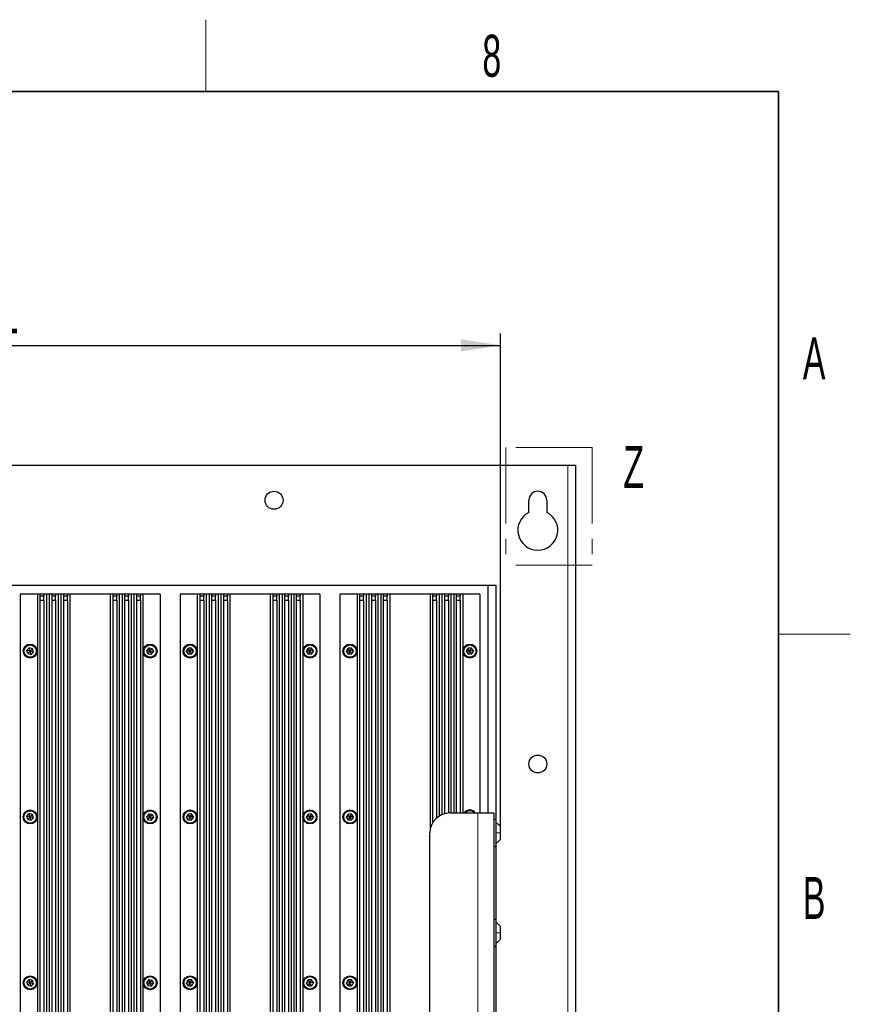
# Paper-space layout 'Blatt3' of a CAD drawing. Header units: millimetres. Extents: x 5 to 418, y 2 to 292.
# Tile 95 of 95: x 345 to 414, y 206 to 288. Entities that reach past the tile are written whole.
import ezdxf

# ---------------------------------------------------------------- set-up
doc = ezdxf.new("R2010")
doc.units = ezdxf.units.MM
doc.linetypes.add('PHANTOM', pattern=[12.7, 6.35, -1.27, 1.27, -1.27, 1.27, -1.27])
doc.layers.add('SLD-0', color=7, linetype='Continuous')
doc.styles.add('SLDTEXTSTYLE0', font='TXT', dxfattribs={"width": 0.605})
doc.dimstyles.new('SLDDIMSTYLE1', dxfattribs={"dimtxt": 3.5, "dimasz": 3.302, "dimexe": 0, "dimexo": 0.0625, "dimgap": 0.875, "dimtad": 1, "dimdec": 0, "dimlfac": 6, "dimrnd": 1e-09, "dimzin": 12, "dimdsep": 46, "dimtxsty": 'SLDTEXTSTYLE0', "dimsah": 1, "dimcen": 0.09, "dimadec": 0, "dimazin": 3, "dimtfac": 1, "dimtofl": 0, "dimtmove": 0, "dimatfit": 3, "dimfxl": 1, "dimfrac": 2, "dimtolj": 1, "dimtzin": 12, "dimarcsym": 0})

# ---------------------------------------------------------------- blocks, each defined once
blk = doc.blocks.new('_D_23')
at = {"layer": 'SLD-0', "color": 7}
for p, q in [((303.059, 221.188), (303.059, 262.341)), ((384.826, 221.188), (384.826, 262.341)), ((303.059, 261.341), (384.826, 261.341))]:
    blk.add_line(p, q, dxfattribs=at)
for points in [[(303.059, 261.341), (306.361, 260.833), (306.361, 261.849)], [(384.826, 261.341), (381.524, 261.849), (381.524, 260.833)]]:
    blk.add_solid(points, dxfattribs=at)
at = {"layer": 'SLD-0', "color": 7, "insert": (339.932, 265.853), "char_height": 3.5, "attachment_point": 1, "style": 'SLDTEXTSTYLE0'}
blk.add_mtext('491', dxfattribs=at)

psp = doc.layouts.new('Blatt3')

# ---------------------------------------------------------------- linework, layer by layer
at = {"color": 7, "linetype": 'PHANTOM', "lineweight": 18}
for p, q in [((385.2801, 252.8213), (385.2801, 242.9937)), ((392.4637, 252.8213), (385.2801, 252.8213)), ((392.4637, 252.8213), (392.4637, 242.9937)), ((392.4637, 242.9937), (385.2801, 242.9937))]:
    psp.add_line(p, q, dxfattribs=at)
at = {"color": 7, "linetype": 'Continuous', "lineweight": 25}
for p, q in [((297.4423, 251.3413), (390.4423, 251.3413)), ((390.4423, 251.3413), (391.109, 251.3413)), ((391.109, 92.1746), (391.109, 251.3413)), ((387.1923, 247.413), (387.1923, 248.4246)), ((388.6923, 248.4246), (388.6923, 247.413)), ((304.109, 241.3413), (383.7756, 241.3413)), ((383.7756, 241.3413), (383.7756, 222.3413)), ((383.7756, 241.3413), (384.4423, 241.3413)), ((384.4423, 241.3413), (384.4423, 221.7825)), ((346.2082, 240.5913), (344.7756, 240.5913)), ((344.7756, 240.5913), (344.7756, 153.6746)), ((346.2082, 240.5913), (346.2082, 153.6465)), ((346.4169, 240.5913), (346.2082, 240.5913)), ((346.4169, 240.5913), (346.4169, 240.4246)), ((346.7503, 240.5913), (346.4169, 240.5913)), ((346.4169, 240.4246), (346.4169, 240.0913)), ((346.7503, 240.4246), (346.4169, 240.4246)), ((346.4169, 240.0913), (346.4169, 153.6746)), ((346.4169, 240.0913), (346.7503, 240.0913)), ((346.7503, 240.5913), (346.7503, 240.4246)), ((346.959, 240.5913), (346.7503, 240.5913)), ((346.7503, 240.0913), (346.7503, 240.4246)), ((346.7503, 240.0913), (346.7503, 153.6746)), ((346.959, 240.5913), (346.959, 153.6746)), ((347.1916, 240.5913), (346.959, 240.5913)), ((347.1916, 240.5913), (347.1916, 153.6746)), ((347.4003, 240.5913), (347.1916, 240.5913)), ((347.4003, 240.5913), (347.4003, 240.4246)), ((347.7336, 240.5913), (347.4003, 240.5913)), ((347.4003, 240.4246), (347.4003, 240.0913)), ((347.7336, 240.4246), (347.4003, 240.4246)), ((347.4003, 240.0913), (347.4003, 153.6746)), ((347.4003, 240.0913), (347.7336, 240.0913)), ((347.7336, 240.5913), (347.7336, 240.4246)), ((347.9423, 240.5913), (347.7336, 240.5913)), ((347.7336, 240.0913), (347.7336, 240.4246)), ((347.7336, 240.0913), (347.7336, 153.6746)), ((347.9423, 240.5913), (347.9423, 153.6746)), ((348.1749, 240.5913), (347.9423, 240.5913)), ((348.1749, 240.5913), (348.1749, 153.6746)), ((348.3836, 240.5913), (348.1749, 240.5913)), ((348.3836, 240.5913), (348.3836, 240.4246)), ((348.7169, 240.5913), (348.3836, 240.5913)), ((348.3836, 240.4246), (348.3836, 240.0913)), ((348.7169, 240.4246), (348.3836, 240.4246)), ((348.3836, 240.0913), (348.3836, 153.6746)), ((348.3836, 240.0913), (348.7169, 240.0913)), ((348.7169, 240.5913), (348.7169, 240.4246)), ((348.9256, 240.5913), (348.7169, 240.5913)), ((348.7169, 240.0913), (348.7169, 240.4246)), ((348.7169, 240.0913), (348.7169, 153.6746)), ((348.9256, 240.5913), (348.9256, 153.6746)), ((352.2923, 240.5913), (348.9256, 240.5913)), ((352.2923, 240.5913), (352.2923, 153.6746)), ((352.501, 240.5913), (352.2923, 240.5913)), ((352.501, 240.5913), (352.501, 240.4246)), ((352.8343, 240.5913), (352.501, 240.5913)), ((352.501, 240.4246), (352.501, 240.0913)), ((352.8343, 240.4246), (352.501, 240.4246)), ((352.501, 240.0913), (352.501, 153.6746)), ((352.501, 240.0913), (352.8343, 240.0913)), ((352.8343, 240.5913), (352.8343, 240.4246)), ((353.043, 240.5913), (352.8343, 240.5913)), ((352.8343, 240.0913), (352.8343, 240.4246)), ((352.8343, 240.0913), (352.8343, 153.6746)), ((353.043, 240.5913), (353.043, 153.6746)), ((353.2756, 240.5913), (353.043, 240.5913)), ((353.2756, 240.5913), (353.2756, 153.6746)), ((353.4843, 240.5913), (353.2756, 240.5913)), ((353.4843, 240.5913), (353.4843, 240.4246)), ((353.8176, 240.5913), (353.4843, 240.5913)), ((353.4843, 240.4246), (353.4843, 240.0913)), ((353.8176, 240.4246), (353.4843, 240.4246)), ((353.4843, 240.0913), (353.4843, 153.6746)), ((353.4843, 240.0913), (353.8176, 240.0913)), ((353.8176, 240.5913), (353.8176, 240.4246)), ((354.0263, 240.5913), (353.8176, 240.5913)), ((353.8176, 240.0913), (353.8176, 240.4246)), ((353.8176, 240.0913), (353.8176, 153.6746)), ((354.0263, 240.5913), (354.0263, 153.6746)), ((354.259, 240.5913), (354.0263, 240.5913)), ((354.259, 240.5913), (354.259, 153.6746)), ((354.4676, 240.5913), (354.259, 240.5913)), ((354.4676, 240.5913), (354.4676, 240.4246)), ((354.801, 240.5913), (354.4676, 240.5913)), ((354.4676, 240.4246), (354.4676, 240.0913)), ((354.801, 240.4246), (354.4676, 240.4246)), ((354.4676, 240.0913), (354.4676, 153.6746)), ((354.4676, 240.0913), (354.801, 240.0913)), ((354.801, 240.5913), (354.801, 240.4246)), ((355.0097, 240.5913), (354.801, 240.5913)), ((354.801, 240.0913), (354.801, 240.4246)), ((354.801, 240.0913), (354.801, 153.6746)), ((355.0097, 240.5913), (355.0097, 153.6465)), ((356.4423, 240.5913), (355.0097, 240.5913)), ((356.4423, 240.5913), (356.4423, 153.6746)), ((358.109, 240.5913), (358.109, 153.6746)), ((359.5416, 240.5913), (358.109, 240.5913)), ((359.5416, 240.5913), (359.5416, 153.6465)), ((359.7503, 240.5913), (359.5416, 240.5913)), ((359.7503, 240.5913), (359.7503, 240.4246)), ((360.0836, 240.5913), (359.7503, 240.5913)), ((359.7503, 240.4246), (359.7503, 240.0913)), ((360.0836, 240.4246), (359.7503, 240.4246)), ((359.7503, 240.0913), (359.7503, 153.6746)), ((359.7503, 240.0913), (360.0836, 240.0913)), ((360.0836, 240.5913), (360.0836, 240.4246)), ((360.2923, 240.5913), (360.0836, 240.5913)), ((360.0836, 240.0913), (360.0836, 240.4246)), ((360.0836, 240.0913), (360.0836, 153.6746)), ((360.2923, 240.5913), (360.2923, 153.6746)), ((360.5249, 240.5913), (360.2923, 240.5913)), ((360.5249, 240.5913), (360.5249, 153.6746)), ((360.7336, 240.5913), (360.5249, 240.5913)), ((360.7336, 240.5913), (360.7336, 240.4246)), ((361.0669, 240.5913), (360.7336, 240.5913)), ((360.7336, 240.4246), (360.7336, 240.0913)), ((361.0669, 240.4246), (360.7336, 240.4246)), ((360.7336, 240.0913), (360.7336, 153.6746)), ((360.7336, 240.0913), (361.0669, 240.0913)), ((361.0669, 240.5913), (361.0669, 240.4246)), ((361.2756, 240.5913), (361.0669, 240.5913)), ((361.0669, 240.0913), (361.0669, 240.4246)), ((361.0669, 240.0913), (361.0669, 153.6746)), ((361.2756, 240.5913), (361.2756, 153.6746)), ((361.5082, 240.5913), (361.2756, 240.5913)), ((361.5082, 240.5913), (361.5082, 153.6746)), ((361.7169, 240.5913), (361.5082, 240.5913)), ((361.7169, 240.5913), (361.7169, 240.4246)), ((362.0503, 240.5913), (361.7169, 240.5913)), ((361.7169, 240.4246), (361.7169, 240.0913)), ((362.0503, 240.4246), (361.7169, 240.4246)), ((361.7169, 240.0913), (361.7169, 153.6746)), ((361.7169, 240.0913), (362.0503, 240.0913)), ((362.0503, 240.5913), (362.0503, 240.4246)), ((362.259, 240.5913), (362.0503, 240.5913)), ((362.0503, 240.0913), (362.0503, 240.4246)), ((362.0503, 240.0913), (362.0503, 153.6746)), ((362.259, 240.5913), (362.259, 153.6746)), ((365.6256, 240.5913), (362.259, 240.5913)), ((365.6256, 240.5913), (365.6256, 153.6746)), ((365.8343, 240.5913), (365.6256, 240.5913)), ((365.8343, 240.5913), (365.8343, 240.4246)), ((366.1676, 240.5913), (365.8343, 240.5913)), ((365.8343, 240.4246), (365.8343, 240.0913)), ((366.1676, 240.4246), (365.8343, 240.4246)), ((365.8343, 240.0913), (365.8343, 153.6746)), ((365.8343, 240.0913), (366.1676, 240.0913)), ((366.1676, 240.5913), (366.1676, 240.4246)), ((366.3763, 240.5913), (366.1676, 240.5913)), ((366.1676, 240.0913), (366.1676, 240.4246)), ((366.1676, 240.0913), (366.1676, 153.6746)), ((366.3763, 240.5913), (366.3763, 153.6746)), ((366.609, 240.5913), (366.3763, 240.5913)), ((366.609, 240.5913), (366.609, 153.6746)), ((366.8176, 240.5913), (366.609, 240.5913)), ((366.8176, 240.5913), (366.8176, 240.4246)), ((367.151, 240.5913), (366.8176, 240.5913)), ((366.8176, 240.4246), (366.8176, 240.0913)), ((367.151, 240.4246), (366.8176, 240.4246)), ((366.8176, 240.0913), (366.8176, 153.6746)), ((366.8176, 240.0913), (367.151, 240.0913)), ((367.151, 240.5913), (367.151, 240.4246)), ((367.3597, 240.5913), (367.151, 240.5913)), ((367.151, 240.0913), (367.151, 240.4246)), ((367.151, 240.0913), (367.151, 153.6746)), ((367.3597, 240.5913), (367.3597, 153.6746)), ((367.5923, 240.5913), (367.3597, 240.5913)), ((367.5923, 240.5913), (367.5923, 153.6746)), ((367.801, 240.5913), (367.5923, 240.5913)), ((367.801, 240.5913), (367.801, 240.4246)), ((368.1343, 240.5913), (367.801, 240.5913)), ((367.801, 240.4246), (367.801, 240.0913)), ((368.1343, 240.4246), (367.801, 240.4246)), ((367.801, 240.0913), (367.801, 153.6746)), ((367.801, 240.0913), (368.1343, 240.0913)), ((368.1343, 240.5913), (368.1343, 240.4246)), ((368.343, 240.5913), (368.1343, 240.5913)), ((368.1343, 240.0913), (368.1343, 240.4246)), ((368.1343, 240.0913), (368.1343, 153.6746)), ((368.343, 240.5913), (368.343, 153.6465)), ((369.7756, 240.5913), (368.343, 240.5913)), ((369.7756, 240.5913), (369.7756, 153.6746)), ((371.4423, 240.5913), (371.4423, 153.6746)), ((372.8749, 240.5913), (371.4423, 240.5913)), ((372.8749, 240.5913), (372.8749, 153.6465)), ((373.0836, 240.5913), (372.8749, 240.5913)), ((373.0836, 240.5913), (373.0836, 240.4246)), ((373.4169, 240.5913), (373.0836, 240.5913)), ((373.0836, 240.4246), (373.0836, 240.0913)), ((373.4169, 240.4246), (373.0836, 240.4246)), ((373.0836, 240.0913), (373.0836, 153.6746)), ((373.0836, 240.0913), (373.4169, 240.0913)), ((373.4169, 240.5913), (373.4169, 240.4246)), ((373.6256, 240.5913), (373.4169, 240.5913)), ((373.4169, 240.0913), (373.4169, 240.4246)), ((373.4169, 240.0913), (373.4169, 153.6746)), ((373.6256, 240.5913), (373.6256, 153.6746)), ((373.8582, 240.5913), (373.6256, 240.5913)), ((373.8582, 240.5913), (373.8582, 153.6746)), ((374.0669, 240.5913), (373.8582, 240.5913)), ((374.0669, 240.5913), (374.0669, 240.4246)), ((374.4003, 240.5913), (374.0669, 240.5913)), ((374.0669, 240.4246), (374.0669, 240.0913)), ((374.4003, 240.4246), (374.0669, 240.4246)), ((374.0669, 240.0913), (374.0669, 153.6746)), ((374.0669, 240.0913), (374.4003, 240.0913)), ((374.4003, 240.5913), (374.4003, 240.4246)), ((374.609, 240.5913), (374.4003, 240.5913)), ((374.4003, 240.0913), (374.4003, 240.4246)), ((374.4003, 240.0913), (374.4003, 153.6746)), ((374.609, 240.5913), (374.609, 153.6746)), ((374.8416, 240.5913), (374.609, 240.5913)), ((374.8416, 240.5913), (374.8416, 153.6746)), ((375.0503, 240.5913), (374.8416, 240.5913)), ((375.0503, 240.5913), (375.0503, 240.4246)), ((375.3836, 240.5913), (375.0503, 240.5913)), ((375.0503, 240.4246), (375.0503, 240.0913)), ((375.3836, 240.4246), (375.0503, 240.4246)), ((375.0503, 240.0913), (375.0503, 153.6746)), ((375.0503, 240.0913), (375.3836, 240.0913)), ((375.3836, 240.5913), (375.3836, 240.4246)), ((375.5923, 240.5913), (375.3836, 240.5913)), ((375.3836, 240.0913), (375.3836, 240.4246)), ((375.3836, 240.0913), (375.3836, 153.6746)), ((375.5923, 240.5913), (375.5923, 153.6746)), ((378.959, 240.5913), (375.5923, 240.5913)), ((378.959, 240.5913), (378.959, 220.9097)), ((379.1676, 240.5913), (378.959, 240.5913)), ((379.1676, 240.5913), (379.1676, 240.4246)), ((379.501, 240.5913), (379.1676, 240.5913)), ((379.1676, 240.4246), (379.1676, 240.0913)), ((379.501, 240.4246), (379.1676, 240.4246)), ((379.1676, 240.0913), (379.1676, 221.5115)), ((379.1676, 240.0913), (379.501, 240.0913)), ((379.501, 240.5913), (379.501, 240.4246)), ((379.7097, 240.5913), (379.501, 240.5913)), ((379.501, 240.0913), (379.501, 240.4246)), ((379.501, 240.0913), (379.501, 221.9197)), ((379.7097, 240.5913), (379.7097, 222.0778)), ((379.9423, 240.5913), (379.7097, 240.5913)), ((379.9423, 240.5913), (379.9423, 222.2021)), ((380.151, 240.5913), (379.9423, 240.5913)), ((380.151, 240.5913), (380.151, 240.4246)), ((380.4843, 240.5913), (380.151, 240.5913)), ((380.151, 240.4246), (380.151, 240.0913)), ((380.4843, 240.4246), (380.151, 240.4246)), ((380.151, 240.0913), (380.151, 222.2771)), ((380.151, 240.0913), (380.4843, 240.0913)), ((380.4843, 240.5913), (380.4843, 240.4246)), ((380.693, 240.5913), (380.4843, 240.5913)), ((380.4843, 240.0913), (380.4843, 240.4246)), ((380.4843, 240.0913), (380.4843, 222.3366)), ((380.693, 240.5913), (380.693, 222.3413)), ((380.9256, 240.5913), (380.693, 240.5913)), ((380.9256, 240.5913), (380.9256, 222.3413)), ((381.1343, 240.5913), (380.9256, 240.5913)), ((381.1343, 240.5913), (381.1343, 240.4246)), ((381.4676, 240.5913), (381.1343, 240.5913)), ((381.1343, 240.4246), (381.1343, 240.0913)), ((381.4676, 240.4246), (381.1343, 240.4246)), ((381.1343, 240.0913), (381.1343, 222.3413)), ((381.1343, 240.0913), (381.4676, 240.0913)), ((381.4676, 240.5913), (381.4676, 240.4246)), ((381.6763, 240.5913), (381.4676, 240.5913)), ((381.4676, 240.0913), (381.4676, 240.4246)), ((381.4676, 240.0913), (381.4676, 222.3413)), ((381.6763, 240.5913), (381.6763, 222.3413)), ((383.109, 240.5913), (381.6763, 240.5913)), ((383.109, 240.5913), (383.109, 222.3413)), ((345.331, 235.9193), (345.5376, 236.121)), ((345.4024, 235.6396), (345.331, 235.9193)), ((345.609, 235.8413), (345.331, 235.9193)), ((345.609, 235.8413), (345.4024, 235.6396)), ((345.8155, 236.0429), (345.5376, 236.121)), ((345.609, 235.8413), (345.5376, 236.121)), ((345.8155, 236.0429), (345.609, 235.8413)), ((345.6803, 235.5616), (345.609, 235.8413)), ((345.8869, 235.7632), (345.609, 235.8413)), ((345.8869, 235.7632), (345.6803, 235.5616)), ((345.8869, 235.7632), (345.8155, 236.0429)), ((355.501, 236.109), (355.3231, 235.8816)), ((355.4311, 235.6139), (355.3231, 235.8816)), ((355.3231, 235.8816), (355.609, 235.8413)), ((355.4311, 235.6139), (355.609, 235.8413)), ((355.501, 236.109), (355.7868, 236.0686)), ((355.609, 235.8413), (355.501, 236.109)), ((355.609, 235.8413), (355.7868, 236.0686)), ((355.7169, 235.5736), (355.609, 235.8413)), ((355.609, 235.8413), (355.8948, 235.8009)), ((355.7169, 235.5736), (355.8948, 235.8009)), ((355.7868, 236.0686), (355.8948, 235.8009)), ((358.654, 235.8254), (358.7844, 236.0829)), ((358.9423, 235.8413), (358.654, 235.8254)), ((358.8119, 235.5837), (358.654, 235.8254)), ((359.0726, 236.0988), (358.7844, 236.0829)), ((358.9423, 235.8413), (358.7844, 236.0829)), ((358.9423, 235.8413), (358.8119, 235.5837)), ((359.0726, 236.0988), (358.9423, 235.8413)), ((359.2305, 235.8572), (358.9423, 235.8413)), ((359.1002, 235.5996), (358.9423, 235.8413)), ((359.2305, 235.8572), (359.0726, 236.0988)), ((359.2305, 235.8572), (359.1002, 235.5996)), ((368.654, 235.8254), (368.7844, 236.0829)), ((368.9423, 235.8413), (368.654, 235.8254)), ((368.8119, 235.5837), (368.654, 235.8254)), ((369.0726, 236.0988), (368.7844, 236.0829)), ((368.9423, 235.8413), (368.7844, 236.0829)), ((368.9423, 235.8413), (368.8119, 235.5837)), ((369.0726, 236.0988), (368.9423, 235.8413)), ((369.2305, 235.8572), (368.9423, 235.8413)), ((369.1002, 235.5996), (368.9423, 235.8413)), ((369.2305, 235.8572), (369.0726, 236.0988)), ((369.2305, 235.8572), (369.1002, 235.5996)), ((371.9874, 235.8254), (372.1177, 236.0829)), ((372.2756, 235.8413), (371.9874, 235.8254)), ((372.1453, 235.5837), (371.9874, 235.8254)), ((372.406, 236.0988), (372.1177, 236.0829)), ((372.2756, 235.8413), (372.1177, 236.0829)), ((372.2756, 235.8413), (372.1453, 235.5837)), ((372.406, 236.0988), (372.2756, 235.8413)), ((372.5639, 235.8572), (372.2756, 235.8413)), ((372.4335, 235.5996), (372.2756, 235.8413)), ((372.5639, 235.8572), (372.406, 236.0988)), ((372.5639, 235.8572), (372.4335, 235.5996)), ((381.9874, 235.8254), (382.1177, 236.0829)), ((382.2756, 235.8413), (381.9874, 235.8254)), ((382.1453, 235.5837), (381.9874, 235.8254)), ((382.406, 236.0988), (382.1177, 236.0829)), ((382.2756, 235.8413), (382.1177, 236.0829)), ((382.2756, 235.8413), (382.1453, 235.5837)), ((382.406, 236.0988), (382.2756, 235.8413)), ((382.5639, 235.8572), (382.2756, 235.8413)), ((382.4335, 235.5996), (382.2756, 235.8413)), ((382.5639, 235.8572), (382.406, 236.0988)), ((382.5639, 235.8572), (382.4335, 235.5996)), ((345.4024, 235.6396), (345.6803, 235.5616)), ((355.4311, 235.6139), (355.7169, 235.5736)), ((358.8119, 235.5837), (359.1002, 235.5996)), ((368.8119, 235.5837), (369.1002, 235.5996)), ((372.1453, 235.5837), (372.4335, 235.5996)), ((382.1453, 235.5837), (382.4335, 235.5996)), ((345.331, 222.086), (345.5376, 222.2877)), ((345.4024, 221.8063), (345.331, 222.086)), ((345.609, 222.0079), (345.331, 222.086)), ((345.609, 222.0079), (345.4024, 221.8063)), ((345.4024, 221.8063), (345.6803, 221.7282)), ((345.8155, 222.2096), (345.5376, 222.2877)), ((345.609, 222.0079), (345.5376, 222.2877)), ((345.8155, 222.2096), (345.609, 222.0079)), ((345.6803, 221.7282), (345.609, 222.0079)), ((345.8869, 221.9299), (345.609, 222.0079)), ((345.8869, 221.9299), (345.6803, 221.7282)), ((345.8869, 221.9299), (345.8155, 222.2096)), ((355.501, 222.2757), (355.3231, 222.0483)), ((355.4311, 221.7806), (355.3231, 222.0483)), ((355.3231, 222.0483), (355.609, 222.0079)), ((355.4311, 221.7806), (355.609, 222.0079)), ((355.4311, 221.7806), (355.7169, 221.7402)), ((355.501, 222.2757), (355.7868, 222.2353)), ((355.609, 222.0079), (355.501, 222.2757)), ((355.609, 222.0079), (355.7868, 222.2353)), ((355.7169, 221.7402), (355.609, 222.0079)), ((355.609, 222.0079), (355.8948, 221.9676)), ((355.7169, 221.7402), (355.8948, 221.9676)), ((355.7868, 222.2353), (355.8948, 221.9676)), ((358.654, 221.992), (358.7844, 222.2496)), ((358.9423, 222.0079), (358.654, 221.992)), ((358.8119, 221.7504), (358.654, 221.992)), ((359.0726, 222.2655), (358.7844, 222.2496)), ((358.9423, 222.0079), (358.7844, 222.2496)), ((358.9423, 222.0079), (358.8119, 221.7504)), ((358.8119, 221.7504), (359.1002, 221.7663)), ((359.0726, 222.2655), (358.9423, 222.0079)), ((359.2305, 222.0238), (358.9423, 222.0079)), ((359.1002, 221.7663), (358.9423, 222.0079)), ((359.2305, 222.0238), (359.0726, 222.2655)), ((359.2305, 222.0238), (359.1002, 221.7663)), ((368.654, 221.992), (368.7844, 222.2496)), ((368.9423, 222.0079), (368.654, 221.992)), ((368.8119, 221.7504), (368.654, 221.992)), ((369.0726, 222.2655), (368.7844, 222.2496)), ((368.9423, 222.0079), (368.7844, 222.2496)), ((368.9423, 222.0079), (368.8119, 221.7504)), ((368.8119, 221.7504), (369.1002, 221.7663)), ((369.0726, 222.2655), (368.9423, 222.0079)), ((369.2305, 222.0238), (368.9423, 222.0079)), ((369.1002, 221.7663), (368.9423, 222.0079)), ((369.2305, 222.0238), (369.0726, 222.2655)), ((369.2305, 222.0238), (369.1002, 221.7663)), ((371.9874, 221.992), (372.1177, 222.2496)), ((372.2756, 222.0079), (371.9874, 221.992)), ((372.1453, 221.7504), (371.9874, 221.992)), ((372.406, 222.2655), (372.1177, 222.2496)), ((372.2756, 222.0079), (372.1177, 222.2496)), ((372.2756, 222.0079), (372.1453, 221.7504)), ((372.1453, 221.7504), (372.4335, 221.7663)), ((372.406, 222.2655), (372.2756, 222.0079)), ((372.5639, 222.0238), (372.2756, 222.0079)), ((372.4335, 221.7663), (372.2756, 222.0079)), ((372.5639, 222.0238), (372.406, 222.2655)), ((372.5639, 222.0238), (372.4335, 221.7663)), ((380.609, 222.3413), (382.9423, 222.3413)), ((382.9423, 222.3413), (384.2756, 222.3413)), ((384.2756, 222.3413), (384.2756, 202.3413)), ((384.4756, 219.6413), (384.4756, 221.7079)), ((384.8256, 220.6746), (384.8256, 221.1879)), ((378.9423, 204.0079), (378.9423, 220.6746)), ((384.8256, 220.1613), (384.8256, 220.6746)), ((384.4423, 219.5667), (384.4423, 213.4491)), ((384.4756, 212.3413), (384.4756, 213.3746)), ((384.8256, 212.3413), (384.8256, 212.8546)), ((384.4756, 211.3079), (384.4756, 212.3413)), ((384.8256, 211.8279), (384.8256, 212.3413)), ((384.4423, 211.2334), (384.4423, 205.1158)), ((345.331, 208.2527), (345.5376, 208.4543)), ((345.4024, 207.973), (345.331, 208.2527)), ((345.609, 208.1746), (345.331, 208.2527)), ((345.609, 208.1746), (345.4024, 207.973)), ((345.4024, 207.973), (345.6803, 207.8949)), ((345.8155, 208.3763), (345.5376, 208.4543)), ((345.609, 208.1746), (345.5376, 208.4543)), ((345.8155, 208.3763), (345.609, 208.1746)), ((345.6803, 207.8949), (345.609, 208.1746)), ((345.8869, 208.0966), (345.609, 208.1746)), ((345.8869, 208.0966), (345.6803, 207.8949)), ((345.8869, 208.0966), (345.8155, 208.3763)), ((355.501, 208.4423), (355.3231, 208.215)), ((355.4311, 207.9472), (355.3231, 208.215)), ((355.3231, 208.215), (355.609, 208.1746)), ((355.4311, 207.9472), (355.609, 208.1746)), ((355.4311, 207.9472), (355.7169, 207.9069)), ((355.501, 208.4423), (355.7868, 208.402)), ((355.609, 208.1746), (355.501, 208.4423)), ((355.609, 208.1746), (355.7868, 208.402)), ((355.7169, 207.9069), (355.609, 208.1746)), ((355.609, 208.1746), (355.8948, 208.1342)), ((355.7169, 207.9069), (355.8948, 208.1342)), ((355.7868, 208.402), (355.8948, 208.1342)), ((358.654, 208.1587), (358.7844, 208.4163)), ((358.9423, 208.1746), (358.654, 208.1587)), ((358.8119, 207.917), (358.654, 208.1587)), ((359.0726, 208.4322), (358.7844, 208.4163)), ((358.9423, 208.1746), (358.7844, 208.4163)), ((358.9423, 208.1746), (358.8119, 207.917)), ((358.8119, 207.917), (359.1002, 207.9329)), ((359.0726, 208.4322), (358.9423, 208.1746)), ((359.2305, 208.1905), (358.9423, 208.1746)), ((359.1002, 207.9329), (358.9423, 208.1746)), ((359.2305, 208.1905), (359.0726, 208.4322)), ((359.2305, 208.1905), (359.1002, 207.9329)), ((368.654, 208.1587), (368.7844, 208.4163)), ((368.9423, 208.1746), (368.654, 208.1587)), ((368.8119, 207.917), (368.654, 208.1587)), ((369.0726, 208.4322), (368.7844, 208.4163)), ((368.9423, 208.1746), (368.7844, 208.4163)), ((368.9423, 208.1746), (368.8119, 207.917)), ((368.8119, 207.917), (369.1002, 207.9329)), ((369.0726, 208.4322), (368.9423, 208.1746)), ((369.2305, 208.1905), (368.9423, 208.1746)), ((369.1002, 207.9329), (368.9423, 208.1746)), ((369.2305, 208.1905), (369.0726, 208.4322)), ((369.2305, 208.1905), (369.1002, 207.9329)), ((371.9874, 208.1587), (372.1177, 208.4163)), ((372.2756, 208.1746), (371.9874, 208.1587)), ((372.1453, 207.917), (371.9874, 208.1587)), ((372.406, 208.4322), (372.1177, 208.4163)), ((372.2756, 208.1746), (372.1177, 208.4163)), ((372.2756, 208.1746), (372.1453, 207.917)), ((372.1453, 207.917), (372.4335, 207.9329)), ((372.406, 208.4322), (372.2756, 208.1746)), ((372.5639, 208.1905), (372.2756, 208.1746)), ((372.4335, 207.9329), (372.2756, 208.1746)), ((372.5639, 208.1905), (372.406, 208.4322)), ((372.5639, 208.1905), (372.4335, 207.9329))]:
    psp.add_line(p, q, dxfattribs=at)
at = {"color": 7, "linetype": 'Continuous', "lineweight": 18}
for p, q in [((390.4423, 92.1746), (390.4423, 251.3413)), ((382.9423, 222.3413), (382.9423, 202.3413))]:
    psp.add_line(p, q, dxfattribs=at)
at = {"color": 7, "linetype": 'Continuous', "lineweight": 25}
for centre, radius in [((365.9423, 248.4246), 0.75), ((345.609, 235.8413), 0.5833), ((345.609, 235.8413), 0.5167), ((355.609, 235.8413), 0.5833), ((355.609, 235.8413), 0.5167), ((358.9423, 235.8413), 0.5833), ((358.9423, 235.8413), 0.5167), ((368.9423, 235.8413), 0.5833), ((368.9423, 235.8413), 0.5167), ((372.2756, 235.8413), 0.5833), ((372.2756, 235.8413), 0.5167), ((382.2756, 235.8413), 0.5833), ((382.2756, 235.8413), 0.5167), ((387.9423, 226.4246), 0.75), ((345.609, 222.0079), 0.5833), ((355.609, 222.0079), 0.5833), ((358.9423, 222.0079), 0.5833), ((368.9423, 222.0079), 0.5833), ((372.2756, 222.0079), 0.5833), ((345.609, 222.0079), 0.5167), ((355.609, 222.0079), 0.5167), ((358.9423, 222.0079), 0.5167), ((368.9423, 222.0079), 0.5167), ((372.2756, 222.0079), 0.5167), ((345.609, 208.1746), 0.5833), ((345.609, 208.1746), 0.5167), ((355.609, 208.1746), 0.5833), ((355.609, 208.1746), 0.5167), ((358.9423, 208.1746), 0.5833), ((358.9423, 208.1746), 0.5167), ((368.9423, 208.1746), 0.5833), ((368.9423, 208.1746), 0.5167), ((372.2756, 208.1746), 0.5833), ((372.2756, 208.1746), 0.5167)]:
    psp.add_circle(centre, radius, dxfattribs=at)
for centre, radius, start, end in [((387.9423, 248.4246), 0.75, 0, 180), ((387.9423, 245.9246), 1.6667, 116.743684, 63.256316), ((382.2756, 222.0079), 0.5833, 34.849905, 145.150095), ((380.609, 220.6746), 1.6667, 90, 180), ((382.2756, 222.0079), 0.5167, 40.17777, 139.82223), ((384.3756, 221.7079), 0.1, 0, 180), ((384.3756, 219.6413), 0.1, 180, 0), ((384.3756, 213.3746), 0.1, 0, 180), ((384.3756, 211.3079), 0.1, 180, 0)]:
    psp.add_arc(centre, radius, start, end, dxfattribs=at)
for points in [[(384.8256, 221.1879), (384.7767, 221.2515), (384.6788, 221.3787), (384.5433, 221.4649), (384.4756, 221.5079)], [(384.4756, 219.8413), (384.5433, 219.8843), (384.6788, 219.9705), (384.7767, 220.0977), (384.8256, 220.1613)], [(384.8256, 212.8546), (384.7767, 212.9182), (384.6788, 213.0454), (384.5433, 213.1315), (384.4756, 213.1746)], [(384.4756, 211.5079), (384.5433, 211.551), (384.6788, 211.6372), (384.7767, 211.7643), (384.8256, 211.8279)]]:
    psp.add_open_spline(points, degree=3, dxfattribs=at)
at = {"color": 7, "linetype": 'Continuous', "lineweight": 18}
for points in [[(384.4756, 220.6746), (384.5433, 220.6746), (384.6788, 220.6746), (384.7767, 220.6746), (384.8256, 220.6746)], [(384.4756, 212.3413), (384.5433, 212.3413), (384.6788, 212.3413), (384.7767, 212.3413), (384.8256, 212.3413)]]:
    psp.add_open_spline(points, degree=3, dxfattribs=at)
at = {"layer": 'SLD-0', "lineweight": 18}
for p, q in [((360.25, 282.5), (360.25, 288.5)), ((408, 237.25), (414, 237.25))]:
    psp.add_line(p, q, dxfattribs=at)
at = {"layer": 'SLD-0', "lineweight": 35}
for p, q in [((408, 282.5), (26, 282.5)), ((408, 12), (408, 282.5))]:
    psp.add_line(p, q, dxfattribs=at)

# ---------------------------------------------------------------- texts
at = {"color": 7, "linetype": 'PHANTOM', "lineweight": 18, "insert": (395.0791, 252.9529), "char_height": 3.5, "attachment_point": 1, "style": 'SLDTEXTSTYLE0'}
psp.add_mtext('Z', dxfattribs=at)
at = {"layer": 'SLD-0', "char_height": 3.5, "attachment_point": 2, "style": 'SLDTEXTSTYLE0'}
for s, insert in [('8', (384.1027, 287.243)), ('A', (410.9816, 262.0011)), ('B', (410.9816, 217.0011))]:
    psp.add_mtext(s, dxfattribs=dict(at, insert=insert))

# ---------------------------------------------------------------- dimensions: what is measured, and where the dimension line sits
at = {"layer": 'SLD-0', "color": 7}
dim = psp.add_linear_dim(base=(384.8256, 261.3413), p1=(303.059, 221.1879), p2=(384.8256, 221.1879), dimstyle='SLDDIMSTYLE1', dxfattribs=at)
dim.commit()
dim.dimension.update_dxf_attribs({"geometry": '_D_23', "text_midpoint": (343.9423, 261.3413), "dimtype": 160})

doc.saveas('drawing.dxf')
